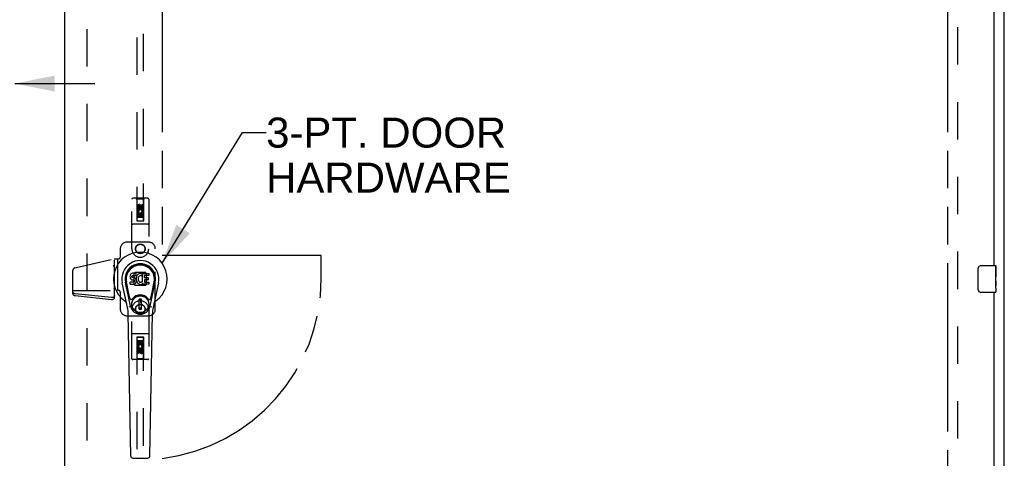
# Model space of a CAD drawing. Header units: inches. Extents: x 0 to 254, y 0 to 164.
# Tile 11 of 21: x 81 to 118, y 82 to 99. Entities that reach past the tile are written whole.
import ezdxf

# ---------------------------------------------------------------- set-up
doc = ezdxf.new("R2010")
doc.units = ezdxf.units.IN
doc.header["$LTSCALE"] = 13.971264
doc.header["$MEASUREMENT"] = 0
doc.linetypes.add('HIDDEN', pattern=[0.2, 0.1, -0.1])
doc.linetypes.add('PHANTOM', pattern=[0.8, 0.45, -0.05, 0.1, -0.05, 0.1, -0.05])
doc.layers.get('0').update_dxf_attribs({"linetype": 'CONTINUOUS'})
for name, color, linetype in [('02___PRT_ALL_AXES', 7, 'CONTINUOUS'), ('AVAILABLE_DOOR_SPACE', 7, 'CONTINUOUS'), ('DEFAULT_2', 8, 'HIDDEN'), ('DIMENSIONS', 7, 'CONTINUOUS')]:
    doc.layers.add(name, color=color, linetype=linetype)
doc.styles.get("Standard").update_dxf_attribs({"font": 'arial.ttf'})
doc.dimstyles.new('DIMSTYLE_2', dxfattribs={"dimtxt": 1.165517, "dimasz": 1.494253, "dimexe": 0.09, "dimexo": 0.07, "dimgap": 0.039, "dimtad": 0, "dimtih": 1, "dimtoh": 1, "dimzin": 4, "dimdsep": 46, "dimtxsty": 'Standard', "dimblk": '_FILLED', "dimblk1": '_FILLED', "dimblk2": '_FILLED', "dimcen": 0.09, "dimazin": 1, "dimtfac": 1, "dimtdec": 3, "dimtofl": 0, "dimtmove": 0, "dimatfit": 3, "dimldrblk": '_FILLED', "dimfxl": 1, "dimtolj": 1, "dimtzin": 4, "dimarcsym": 0})
doc.dimstyles.get("Standard").update_dxf_attribs({"dimtxt": 1.270115, "dimasz": 1.494253, "dimexe": 0.09, "dimexo": 0.07, "dimgap": 0.09, "dimtad": 0, "dimtih": 1, "dimtoh": 1, "dimdec": 3, "dimzin": 4, "dimdsep": 46, "dimtxsty": 'Standard', "dimblk": '_FILLED', "dimblk1": '_FILLED', "dimblk2": '_FILLED', "dimcen": 0.09, "dimadec": 3, "dimazin": 1, "dimtp": 0.001, "dimtm": 0.001, "dimtfac": 1, "dimtdec": 3, "dimtofl": 0, "dimtmove": 0, "dimatfit": 3, "dimldrblk": '_FILLED', "dimfxl": 1, "dimtolj": 1, "dimtzin": 4, "dimarcsym": 0})

# ---------------------------------------------------------------- blocks, each defined once
blk = doc.blocks.new('_FILLED')
at = {"color": 0, "linetype": 'ByBlock'}
blk.add_solid([(0, 0), (-1, 0.2), (-1, -0.2)], dxfattribs=at)
blk = doc.blocks.new('*D10')
at = {"layer": 'DIMENSIONS', "color": 2, "linetype": 'Continuous'}
for p, q in [((77.555, 96.447), (74.909, 96.447)), ((81.18, 96.447), (84.168, 96.447))]:
    blk.add_line(p, q, dxfattribs=at)
at = {"layer": 'DIMENSIONS', "color": 2, "linetype": 'Continuous', "xscale": 1.4942528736, "yscale": 1.4942528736, "zscale": 1.4942528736}
blk.add_blockref('_FILLED', (77.555, 96.447), dxfattribs=at)
at = {"layer": 'DIMENSIONS', "color": 2, "linetype": 'Continuous', "xscale": 1.4942528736, "yscale": 1.4942528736, "zscale": 1.4942528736, "rotation": 180}
blk.add_blockref('_FILLED', (81.18, 96.447), dxfattribs=at)
at = {"layer": 'DIMENSIONS', "color": 2, "linetype": 'Continuous', "insert": (74.326, 97.03), "char_height": 1.1655, "width": 3.16726, "attachment_point": 3, "line_spacing_factor": 0.9}
blk.add_mtext('3.63', dxfattribs=at)

msp = doc.modelspace()

# ---------------------------------------------------------------- linework, layer by layer
at = {"color": 3, "linetype": 'Continuous'}
for p, q in [((118.117, 53.251), (118.117, 125.043)), ((83.055, 54.001), (83.055, 124.293)), ((117.742, 89.647), (117.742, 118.897)), ((117.742, 59.397), (117.742, 88.647))]:
    msp.add_line(p, q, dxfattribs=at)
at = {"color": 7, "linetype": 'Continuous'}
for p, q in [((85.511, 89.327), (85.497, 89.308)), ((85.519, 89.335), (85.511, 89.327)), ((85.529, 89.342), (85.519, 89.335)), ((85.551, 89.352), (85.529, 89.342)), ((85.574, 89.359), (85.551, 89.352)), ((85.714, 89.359), (85.574, 89.359)), ((85.715, 89.316), (85.714, 89.359)), ((85.714, 89.292), (85.715, 89.316)), ((85.775, 89.313), (85.76, 89.297)), ((85.791, 89.329), (85.775, 89.313)), ((85.809, 89.342), (85.791, 89.329)), ((85.83, 89.35), (85.809, 89.342)), ((85.852, 89.355), (85.83, 89.35)), ((85.874, 89.357), (85.852, 89.355)), ((85.896, 89.357), (85.874, 89.357)), ((85.907, 89.355), (85.896, 89.357)), ((85.918, 89.352), (85.907, 89.355)), ((85.938, 89.335), (85.912, 89.267)), ((85.937, 89.34), (85.918, 89.352)), ((85.947, 89.032), (85.947, 89.357)), ((85.947, 89.357), (86.184, 89.357)), ((86.188, 89.352), (86.188, 89.278)), ((117.147, 88.747), (117.147, 89.547)), ((117.247, 89.647), (117.787, 89.647)), ((117.802, 89.632), (117.802, 89.493)), ((85.391, 88.078), (85.193, 89.004)), ((85.501, 88.125), (85.309, 89.028)), ((85.357, 88.802), (85.313, 89.029)), ((85.425, 88.655), (85.35, 89.037)), ((85.483, 89.262), (85.481, 89.238)), ((85.481, 89.238), (85.482, 89.214)), ((85.482, 89.214), (85.486, 89.191)), ((85.488, 89.285), (85.483, 89.262)), ((85.483, 88.952), (85.483, 89.027)), ((85.486, 89.191), (85.494, 89.168)), ((85.497, 89.308), (85.488, 89.285)), ((85.547, 89.032), (85.488, 89.032)), ((85.488, 88.947), (85.632, 88.947)), ((85.494, 89.168), (85.507, 89.148)), ((85.507, 89.148), (85.523, 89.131)), ((85.523, 89.131), (85.543, 89.118)), ((85.543, 89.118), (85.554, 89.114)), ((85.608, 89.032), (85.547, 89.032)), ((85.552, 89.226), (85.553, 89.241)), ((85.553, 89.219), (85.552, 89.226)), ((85.553, 89.241), (85.555, 89.256)), ((85.555, 89.212), (85.553, 89.219)), ((85.554, 89.114), (85.566, 89.112)), ((85.555, 89.256), (85.558, 89.263)), ((85.56, 89.206), (85.555, 89.212)), ((85.558, 89.263), (85.564, 89.268)), ((85.566, 89.201), (85.56, 89.206)), ((85.564, 89.268), (85.578, 89.272)), ((85.58, 89.197), (85.566, 89.201)), ((85.566, 89.112), (85.613, 89.111)), ((85.578, 89.272), (85.593, 89.274)), ((85.604, 89.198), (85.58, 89.197)), ((85.593, 89.274), (85.706, 89.274)), ((85.628, 89.197), (85.604, 89.198)), ((85.623, 89.034), (85.608, 89.032)), ((85.613, 89.111), (85.621, 89.11)), ((85.621, 89.11), (85.628, 89.108)), ((85.63, 89.037), (85.623, 89.034)), ((85.652, 89.192), (85.628, 89.197)), ((85.628, 89.108), (85.634, 89.103)), ((85.635, 89.042), (85.63, 89.037)), ((85.632, 88.947), (85.644, 88.949)), ((85.634, 89.103), (85.639, 89.098)), ((85.645, 89.054), (85.635, 89.042)), ((85.639, 89.098), (85.645, 89.084)), ((85.644, 88.949), (85.655, 88.953)), ((85.645, 89.084), (85.648, 89.069)), ((85.647, 89.061), (85.645, 89.054)), ((85.648, 89.069), (85.647, 89.061)), ((85.663, 89.187), (85.652, 89.192)), ((85.655, 88.953), (85.675, 88.967)), ((85.672, 89.18), (85.663, 89.187)), ((85.69, 89.163), (85.672, 89.18)), ((85.675, 88.967), (85.692, 88.984)), ((85.703, 89.143), (85.69, 89.163)), ((85.692, 88.984), (85.699, 88.994)), ((85.699, 88.994), (85.704, 89.004)), ((85.712, 89.121), (85.703, 89.143)), ((85.704, 89.004), (85.713, 89.027)), ((85.706, 89.274), (85.711, 89.274)), ((85.711, 89.274), (85.713, 89.279)), ((85.718, 89.098), (85.712, 89.121)), ((85.713, 89.279), (85.714, 89.292)), ((85.718, 89.195), (85.713, 89.15)), ((85.713, 89.15), (85.714, 89.128)), ((85.713, 89.027), (85.719, 89.05)), ((85.714, 89.128), (85.717, 89.106)), ((85.717, 89.106), (85.722, 89.084)), ((85.722, 89.217), (85.718, 89.195)), ((85.721, 89.074), (85.718, 89.098)), ((85.719, 89.05), (85.721, 89.074)), ((85.728, 89.238), (85.722, 89.217)), ((85.722, 89.084), (85.729, 89.063)), ((85.736, 89.259), (85.728, 89.238)), ((85.729, 89.063), (85.75, 89.024)), ((85.747, 89.278), (85.736, 89.259)), ((85.76, 89.297), (85.747, 89.278)), ((85.75, 89.024), (85.763, 89.006)), ((85.763, 89.006), (85.777, 88.989)), ((85.777, 88.989), (85.794, 88.974)), ((85.787, 89.193), (85.783, 89.166)), ((85.783, 89.166), (85.783, 89.139)), ((85.783, 89.139), (85.784, 89.126)), ((85.784, 89.126), (85.787, 89.113)), ((85.79, 89.206), (85.787, 89.193)), ((85.787, 89.113), (85.797, 89.088)), ((85.796, 89.217), (85.79, 89.206)), ((85.794, 88.974), (85.812, 88.96)), ((85.81, 89.241), (85.796, 89.217)), ((85.797, 89.088), (85.81, 89.065)), ((85.819, 89.251), (85.81, 89.241)), ((85.81, 89.065), (85.819, 89.055)), ((85.812, 88.96), (85.821, 88.955)), ((85.829, 89.258), (85.819, 89.251)), ((85.819, 89.055), (85.829, 89.046)), ((85.821, 88.955), (85.832, 88.951)), ((85.854, 89.269), (85.829, 89.258)), ((85.829, 89.046), (85.84, 89.039)), ((85.832, 88.951), (85.854, 88.946)), ((85.84, 89.039), (85.853, 89.034)), ((85.853, 89.034), (85.866, 89.032)), ((85.867, 89.272), (85.854, 89.269)), ((85.854, 88.946), (85.876, 88.943)), ((85.866, 89.032), (85.879, 89.031)), ((85.88, 89.272), (85.867, 89.272)), ((85.876, 88.943), (85.898, 88.946)), ((85.879, 89.031), (85.893, 89.033)), ((85.893, 89.269), (85.88, 89.272)), ((85.906, 89.264), (85.893, 89.269)), ((85.893, 89.033), (85.905, 89.037)), ((85.898, 88.946), (85.919, 88.953)), ((85.905, 89.037), (85.918, 89.043)), ((85.918, 89.043), (85.929, 89.05)), ((85.919, 88.953), (85.938, 88.965)), ((85.935, 89.049), (85.947, 89.032)), ((85.938, 88.965), (85.938, 88.965)), ((85.949, 88.965), (85.938, 88.965)), ((85.949, 88.952), (85.949, 88.965)), ((86.184, 88.947), (85.953, 88.947)), ((86.017, 89.269), (86.017, 89.202)), ((86.018, 89.111), (86.018, 89.033)), ((86.184, 89.274), (86.021, 89.274)), ((86.021, 89.197), (86.153, 89.197)), ((86.153, 89.115), (86.023, 89.115)), ((86.023, 89.029), (86.184, 89.029)), ((86.157, 89.193), (86.157, 89.12)), ((86.189, 89.024), (86.189, 88.952)), ((86.233, 88.125), (86.425, 89.028)), ((86.31, 88.655), (86.384, 89.037)), ((86.541, 89.004), (86.344, 88.078)), ((86.377, 88.802), (86.422, 89.029)), ((117.802, 89.263), (117.802, 89.232)), ((117.802, 89.066), (117.802, 89.032)), ((85.472, 88.43), (85.425, 88.655)), ((86.262, 88.43), (86.31, 88.655)), ((117.787, 88.647), (117.247, 88.647)), ((117.802, 88.808), (117.802, 88.662)), ((85.822, 88.016), (85.822, 88.39)), ((85.912, 88.39), (85.822, 88.39)), ((85.822, 88.351), (85.912, 88.351)), ((85.873, 88.351), (85.873, 88.272)), ((85.912, 88.272), (85.873, 88.272)), ((85.912, 88.016), (85.912, 88.39)), ((85.509, 82.532), (85.416, 87.852)), ((85.912, 88.055), (85.822, 88.055)), ((85.822, 88.016), (85.912, 88.016)), ((86.225, 82.532), (86.318, 87.852)), ((85.588, 82.455), (86.146, 82.455))]:
    msp.add_line(p, q, dxfattribs=at)
for points in [[(117.147, 89.547), (117.147, 89.554), (117.148, 89.56), (117.149, 89.566), (117.15, 89.572), (117.152, 89.578), (117.154, 89.584)], [(117.154, 88.711), (117.152, 88.717), (117.15, 88.723), (117.149, 88.729), (117.148, 88.735), (117.147, 88.741), (117.147, 88.747)], [(85.469, 88.095), (85.467, 88.1), (85.466, 88.106), (85.464, 88.111), (85.463, 88.117)], [(86.271, 88.117), (86.27, 88.111), (86.269, 88.106), (86.267, 88.1), (86.265, 88.095)]]:
    msp.add_lwpolyline(points, dxfattribs=at)
for radius in [0.317, 0.313]:
    msp.add_circle((85.867, 88.203), radius, dxfattribs=at)
for centre, radius, start, end in [((85.867, 89.147), 1.004, 305.5066, 234.4934), ((85.867, 89.147), 0.689, 347.9703, 192.0297), ((85.867, 89.147), 0.571, 347.9703, 192.0297), ((85.867, 89.138), 0.527, 348.9402, 191.0594), ((85.934, 89.336), 0.00448, 339.0016, 51.8729), ((86.184, 89.352), 0.00448, 0, 90), ((117.247, 89.547), 0.1, 90, 158.7946), ((117.787, 89.632), 0.015, 0, 90), ((85.488, 89.027), 0.00448, 90, 180.0119), ((85.488, 88.952), 0.00483, 180, 270), ((85.908, 89.268), 0.00448, 246.1578, 339.0016), ((85.931, 89.047), 0.00448, 34.0893, 127.3444), ((85.953, 88.952), 0.00448, 180, 270), ((86.021, 89.269), 0.00448, 90, 180), ((86.021, 89.202), 0.00448, 180, 270), ((86.023, 89.111), 0.00448, 90, 180), ((86.023, 89.033), 0.00448, 180, 270), ((86.153, 89.193), 0.00448, 0, 90), ((86.153, 89.12), 0.00448, 270, 360), ((86.184, 89.278), 0.00448, 270, 360), ((86.184, 89.024), 0.00448, 0, 90), ((86.184, 88.952), 0.00448, 270, 360), ((117.247, 88.747), 0.1, 201.1999, 270), ((117.787, 88.662), 0.015, 270, 360), ((85.17, 88.17), 0.197, 12.0297, 54.4934), ((85.53, 88.443), 0.0591, 192.0297, 324.5763), ((85.867, 88.203), 0.354, 35.4237, 144.5763), ((86.204, 88.443), 0.0591, 215.4237, 347.9703), ((86.565, 88.17), 0.197, 125.5066, 167.9703), ((84.235, 87.832), 1.181, 1, 12.0297), ((85.867, 88.203), 0.374, 192.0297, 347.9703), ((87.499, 87.832), 1.181, 167.9703, 179), ((85.588, 82.533), 0.0787, 181, 270), ((86.146, 82.533), 0.0787, 270, 359)]:
    msp.add_arc(centre, radius, start, end, dxfattribs=at)
msp.add_ellipse((85.867, 89.138), major_axis=(0, 0.565), ratio=0.999848, start_param=-1.76365, end_param=1.76365, dxfattribs=at)
at = {"layer": '02___PRT_ALL_AXES', "color": 8, "linetype": 'HIDDEN'}
for p, q in [((85.931, 91.834), (85.931, 91.927)), ((85.931, 91.927), (85.974, 91.927)), ((85.974, 91.927), (85.974, 91.834)), ((85.76, 91.77), (85.76, 91.863)), ((85.803, 91.77), (85.76, 91.77)), ((85.76, 91.458), (85.76, 91.614)), ((85.76, 91.614), (85.938, 91.614)), ((85.809, 91.638), (85.769, 91.621)), ((85.803, 91.863), (85.803, 91.77)), ((85.803, 91.571), (85.803, 91.458)), ((85.845, 91.571), (85.803, 91.571)), ((85.845, 91.479), (85.845, 91.571)), ((85.847, 91.834), (85.847, 91.863)), ((85.888, 91.876), (85.888, 91.83)), ((85.888, 91.571), (85.888, 91.479)), ((85.931, 91.571), (85.888, 91.571)), ((85.938, 91.614), (85.919, 91.627)), ((85.931, 91.458), (85.931, 91.571)), ((85.963, 91.617), (85.961, 91.614)), ((85.961, 91.614), (85.974, 91.614)), ((85.974, 91.614), (85.974, 91.458)), ((85.803, 91.458), (85.76, 91.458)), ((85.888, 91.479), (85.845, 91.479)), ((85.974, 91.458), (85.931, 91.458)), ((85.631, 89.341), (85.631, 88.954)), ((85.662, 89.379), (85.635, 89.353)), ((86.061, 89.384), (85.673, 89.384)), ((86.099, 89.353), (86.072, 89.379)), ((86.104, 88.954), (86.104, 89.341)), ((85.635, 88.942), (85.662, 88.916)), ((86.072, 88.916), (86.099, 88.942)), ((85.673, 88.911), (86.061, 88.911)), ((85.761, 86.681), (85.761, 86.837)), ((85.761, 86.837), (85.803, 86.837)), ((85.803, 86.837), (85.803, 86.724)), ((85.846, 86.724), (85.846, 86.816)), ((85.846, 86.816), (85.889, 86.816)), ((85.889, 86.816), (85.889, 86.724)), ((85.931, 86.724), (85.931, 86.837)), ((85.931, 86.837), (85.974, 86.837)), ((85.974, 86.837), (85.974, 86.681)), ((85.773, 86.681), (85.761, 86.681)), ((85.761, 86.368), (85.761, 86.461)), ((85.771, 86.677), (85.773, 86.681)), ((85.974, 86.681), (85.796, 86.681)), ((85.796, 86.681), (85.815, 86.668)), ((85.803, 86.724), (85.846, 86.724)), ((85.803, 86.461), (85.803, 86.368)), ((85.846, 86.418), (85.846, 86.465)), ((85.887, 86.461), (85.887, 86.432)), ((85.889, 86.724), (85.931, 86.724)), ((85.926, 86.657), (85.965, 86.674)), ((85.931, 86.432), (85.931, 86.525)), ((85.931, 86.525), (85.974, 86.525)), ((85.974, 86.525), (85.974, 86.432)), ((85.803, 86.368), (85.761, 86.368))]:
    msp.add_line(p, q, dxfattribs=at)
at = {"layer": '02___PRT_ALL_AXES', "color": 7, "linetype": 'Continuous'}
for p, q in [((117.802, 89.493), (117.795, 89.493)), ((117.795, 89.493), (117.795, 89.263)), ((117.802, 89.326), (117.795, 89.326)), ((117.802, 89.069), (117.802, 89.632)), ((117.802, 89.263), (117.795, 89.263)), ((117.802, 89.032), (117.795, 89.032)), ((117.795, 89.032), (117.795, 88.896)), ((117.802, 89.227), (117.796, 89.227)), ((117.801, 89.095), (117.802, 89.095)), ((117.802, 88.809), (117.802, 89.066)), ((117.796, 88.865), (117.802, 88.865)), ((117.802, 88.808), (117.802, 88.662))]:
    msp.add_line(p, q, dxfattribs=at)
for points in [[(117.801, 89.093), (117.798, 89.127), (117.797, 89.139), (117.796, 89.151), (117.796, 89.164), (117.795, 89.177), (117.795, 89.189), (117.795, 89.202), (117.796, 89.215), (117.796, 89.228), (117.797, 89.24), (117.798, 89.252)], [(117.802, 89.066), (117.802, 89.074), (117.801, 89.083), (117.801, 89.093)], [(117.797, 88.859), (117.796, 88.868), (117.796, 88.877), (117.795, 88.887), (117.795, 88.896)], [(117.799, 88.835), (117.798, 88.843), (117.798, 88.851), (117.797, 88.859)], [(117.802, 88.808), (117.802, 88.812), (117.802, 88.816), (117.801, 88.822), (117.799, 88.835)]]:
    msp.add_lwpolyline(points, dxfattribs=at)
at = {"layer": '02___PRT_ALL_AXES', "color": 8, "linetype": 'HIDDEN'}
for centre, radius in [((85.867, 91.82), 0.085), ((85.867, 90.272), 0.172), ((85.867, 88.022), 0.172), ((85.867, 86.475), 0.085)]:
    msp.add_circle(centre, radius, dxfattribs=at)
for centre, radius, start, end in [((85.825, 91.863), 0.0644, 12.2995, 180.0775), ((85.825, 91.863), 0.0219, 359.9011, 180), ((85.867, 91.664), 0.107, 334.2636, 203.4027), ((85.867, 91.664), 0.0639, 324.8895, 203.4026), ((85.91, 91.834), 0.0635, 180, 360), ((85.909, 91.834), 0.0219, 190.307, 360), ((85.647, 89.341), 0.016, 135, 180), ((85.673, 89.368), 0.016, 90, 135), ((86.061, 89.368), 0.016, 45, 90), ((86.088, 89.341), 0.016, 0, 45), ((85.647, 88.954), 0.016, 180, 225), ((86.088, 88.954), 0.016, 315, 360), ((85.673, 88.927), 0.016, 225, 270), ((86.061, 88.927), 0.016, 270, 315), ((85.867, 86.631), 0.107, 154.2636, 23.4027), ((85.824, 86.461), 0.0635, 0, 180), ((85.867, 86.631), 0.0639, 144.8895, 23.4026), ((85.825, 86.461), 0.0219, 10.307, 180), ((85.909, 86.432), 0.0644, 192.2995, 0.0775), ((85.909, 86.432), 0.0219, 179.9011, 360)]:
    msp.add_arc(centre, radius, start, end, dxfattribs=at)
at = {"layer": '02___PRT_ALL_AXES', "color": 7, "linetype": 'Continuous'}
msp.add_ellipse((117.539, 89.232), major_axis=(0.263, 0), ratio=0.432808, start_param=0, end_param=0.179988, dxfattribs=at)
at = {"layer": 'AVAILABLE_DOOR_SPACE', "color": 4, "linetype": 'PHANTOM'}
for p, q in [((86.68, 123.272), (86.68, 90.022)), ((115.992, 123.272), (115.992, 55.022)), ((92.617, 90.022), (86.68, 90.022)), ((92.617, 89.147), (92.617, 90.022))]:
    msp.add_line(p, q, dxfattribs=at)
msp.add_arc((85.867, 89.147), 6.75, 276.9135, 360, dxfattribs=at)
at = {"layer": 'DEFAULT_2', "color": 8, "linetype": 'HIDDEN'}
for p, q in [((83.867, 123.632), (83.867, 54.662)), ((116.367, 123.699), (116.367, 54.595)), ((85.742, 123.32), (85.742, 91.318)), ((85.992, 91.318), (85.992, 123.32)), ((85.555, 90.272), (85.555, 92.13)), ((86.15, 92.16), (85.585, 92.16)), ((85.737, 92.13), (85.707, 92.16)), ((85.737, 92.13), (85.741, 91.32)), ((85.997, 92.13), (85.737, 92.13)), ((85.867, 91.892), (85.805, 91.856)), ((85.867, 91.892), (85.867, 91.88)), ((85.93, 91.856), (85.867, 91.892)), ((85.994, 91.32), (85.997, 92.13)), ((85.997, 92.13), (86.027, 92.16)), ((86.18, 92.13), (86.18, 90.272)), ((85.995, 91.57), (85.74, 91.57)), ((85.805, 91.856), (85.805, 91.784)), ((85.805, 91.856), (85.815, 91.85)), ((85.805, 91.784), (85.815, 91.789)), ((85.805, 91.784), (85.867, 91.747)), ((85.867, 91.88), (85.815, 91.85)), ((85.815, 91.85), (85.815, 91.789)), ((85.815, 91.789), (85.867, 91.759)), ((85.92, 91.85), (85.867, 91.88)), ((85.867, 91.759), (85.92, 91.789)), ((85.867, 91.747), (85.93, 91.784)), ((85.867, 91.747), (85.867, 91.759)), ((85.93, 91.856), (85.92, 91.85)), ((85.92, 91.789), (85.92, 91.85)), ((85.93, 91.784), (85.92, 91.789)), ((85.93, 91.784), (85.93, 91.856)), ((86.15, 91.195), (85.585, 91.195)), ((85.741, 91.32), (85.994, 91.32)), ((85.742, 91.321), (85.992, 91.321)), ((85.742, 91.318), (85.992, 91.318)), ((85.952, 91.445), (85.782, 91.445)), ((86.177, 90.522), (85.367, 90.522)), ((85.117, 90.272), (85.117, 89.962)), ((86.427, 88.022), (86.427, 90.272)), ((83.424, 89.56), (84.897, 89.902)), ((84.897, 89.902), (85.057, 89.902)), ((84.906, 88.457), (84.906, 89.902)), ((85.01, 89.902), (85.01, 88.72)), ((83.347, 88.599), (83.347, 89.463)), ((84.879, 89.65), (84.876, 89.658)), ((83.347, 88.72), (85.057, 88.72)), ((84.792, 88.453), (83.433, 88.595)), ((84.876, 88.79), (84.906, 88.79)), ((85.117, 88.66), (85.117, 88.022)), ((83.433, 88.526), (84.792, 88.383)), ((85.555, 86.165), (85.555, 88.022)), ((86.18, 88.022), (86.18, 86.165)), ((85.367, 87.772), (86.177, 87.772)), ((86.15, 87.1), (85.585, 87.1)), ((85.741, 86.975), (85.737, 86.165)), ((85.741, 86.975), (85.994, 86.975)), ((85.742, 86.977), (85.742, 54.975)), ((85.992, 86.977), (85.742, 86.977)), ((85.992, 86.974), (85.742, 86.974)), ((85.782, 86.85), (85.952, 86.85)), ((85.992, 54.975), (85.992, 86.977)), ((85.997, 86.165), (85.994, 86.975)), ((85.74, 86.725), (85.995, 86.725)), ((85.867, 86.547), (85.805, 86.511)), ((85.805, 86.511), (85.805, 86.439)), ((85.805, 86.511), (85.815, 86.506)), ((85.805, 86.439), (85.815, 86.445)), ((85.805, 86.439), (85.867, 86.403)), ((85.867, 86.536), (85.815, 86.506)), ((85.815, 86.506), (85.815, 86.445)), ((85.815, 86.445), (85.867, 86.415)), ((85.867, 86.547), (85.867, 86.536)), ((85.93, 86.511), (85.867, 86.547)), ((85.92, 86.506), (85.867, 86.536)), ((85.867, 86.415), (85.92, 86.445)), ((85.867, 86.403), (85.93, 86.439)), ((85.867, 86.403), (85.867, 86.415)), ((85.93, 86.511), (85.92, 86.506)), ((85.92, 86.445), (85.92, 86.506)), ((85.93, 86.439), (85.92, 86.445)), ((85.93, 86.439), (85.93, 86.511)), ((86.15, 86.135), (85.585, 86.135)), ((85.737, 86.165), (85.707, 86.135)), ((85.997, 86.165), (85.737, 86.165)), ((85.997, 86.165), (86.027, 86.135))]:
    msp.add_line(p, q, dxfattribs=at)
for points in [[(84.906, 89.518), (84.906, 89.529), (84.905, 89.539), (84.904, 89.548), (84.903, 89.557), (84.901, 89.566), (84.899, 89.575), (84.897, 89.583), (84.895, 89.591), (84.893, 89.6), (84.891, 89.608), (84.889, 89.616), (84.886, 89.625), (84.884, 89.633), (84.879, 89.65)], [(83.433, 88.595), (83.421, 88.597), (83.41, 88.6), (83.399, 88.604), (83.389, 88.608), (83.38, 88.614), (83.372, 88.62), (83.364, 88.627), (83.358, 88.635), (83.353, 88.643), (83.35, 88.651), (83.348, 88.66), (83.347, 88.669)], [(83.347, 88.599), (83.348, 88.59), (83.35, 88.582), (83.353, 88.573), (83.358, 88.565), (83.364, 88.558), (83.372, 88.551), (83.38, 88.544), (83.389, 88.539), (83.399, 88.534), (83.41, 88.53), (83.421, 88.527), (83.433, 88.526)], [(84.906, 88.526), (84.905, 88.517), (84.903, 88.508), (84.899, 88.5), (84.894, 88.491), (84.888, 88.484), (84.88, 88.477), (84.872, 88.47), (84.862, 88.465), (84.851, 88.46), (84.84, 88.456), (84.829, 88.454), (84.817, 88.452), (84.804, 88.452), (84.792, 88.453)], [(84.792, 88.383), (84.804, 88.382), (84.817, 88.383), (84.829, 88.384), (84.84, 88.387), (84.851, 88.391), (84.862, 88.395), (84.872, 88.401), (84.88, 88.407), (84.888, 88.414), (84.894, 88.422), (84.899, 88.43), (84.903, 88.439), (84.905, 88.448), (84.906, 88.457)]]:
    msp.add_lwpolyline(points, dxfattribs=at)
for centre, radius in [((85.867, 91.82), 0.0845), ((85.867, 90.272), 0.18), ((85.867, 88.022), 0.18), ((85.867, 86.475), 0.0845)]:
    msp.add_circle(centre, radius, dxfattribs=at)
for centre, radius, start, end in [((85.585, 92.13), 0.03, 90, 180), ((86.15, 92.13), 0.03, 0, 90), ((85.585, 91.225), 0.03, 180, 270), ((85.782, 91.405), 0.04, 90, 180), ((85.782, 91.36), 0.04, 180, 270), ((85.952, 91.405), 0.04, 0, 90), ((85.952, 91.36), 0.04, 270, 360), ((86.15, 91.225), 0.03, 270, 360), ((85.367, 90.272), 0.25, 90, 180), ((86.177, 90.272), 0.25, 0, 90), ((85.867, 90.272), 0.312, 180, 360), ((85.057, 89.962), 0.06, 270, 360), ((83.447, 89.463), 0.1, 103.0756, 180), ((85.057, 88.66), 0.06, 0, 90), ((85.867, 88.022), 0.312, 0, 180), ((85.367, 88.022), 0.25, 180, 270), ((86.177, 88.022), 0.25, 270, 360), ((85.585, 87.07), 0.03, 90, 180), ((85.782, 86.935), 0.04, 90, 180), ((85.782, 86.89), 0.04, 180, 270), ((85.952, 86.935), 0.04, 0, 90), ((85.952, 86.89), 0.04, 270, 360), ((86.15, 87.07), 0.03, 0, 90), ((85.585, 86.165), 0.03, 180, 270), ((86.15, 86.165), 0.03, 270, 360)]:
    msp.add_arc(centre, radius, start, end, dxfattribs=at)
msp.add_ellipse((84.876, 88.835), major_axis=(0, 0.0448), ratio=0.669131, start_param=3.141593, end_param=4.712389, dxfattribs=at)

# ---------------------------------------------------------------- texts
at = {"layer": 'DIMENSIONS', "color": 2, "linetype": 'Continuous', "insert": (90.563, 95.176), "char_height": 1.1207, "width": 9.1155, "attachment_point": 1, "line_spacing_factor": 0.9}
msp.add_mtext('3-PT. DOOR\\PHARDWARE', dxfattribs=at)

# ---------------------------------------------------------------- dimensions: what is measured, and where the dimension line sits
at = {"layer": 'DIMENSIONS', "color": 2, "linetype": 'Continuous'}
dim = msp.add_linear_dim(base=(81.179599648, 96.44688452), p1=(77.554599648, 123.272472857), p2=(81.179599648, 54.021472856), dimstyle='DIMSTYLE_2', dxfattribs=at)
dim.commit()
dim.dimension.update_dxf_attribs({"geometry": '*D10', "text_midpoint": (72.741123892, 96.440382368), "dimtype": 160})

# ---------------------------------------------------------------- leaders
at = {"layer": 'DIMENSIONS', "color": 2, "linetype": 'Continuous', "annotation_type": 0, "has_hookline": 1, "hookline_direction": 1, "text_width": 8.923}
msp.add_leader([(86.68, 89.737), (89.68, 94.616), (90.563, 94.616)], dimstyle='Standard', override={"dimtad": 0}, dxfattribs=at)

doc.saveas('drawing.dxf')
